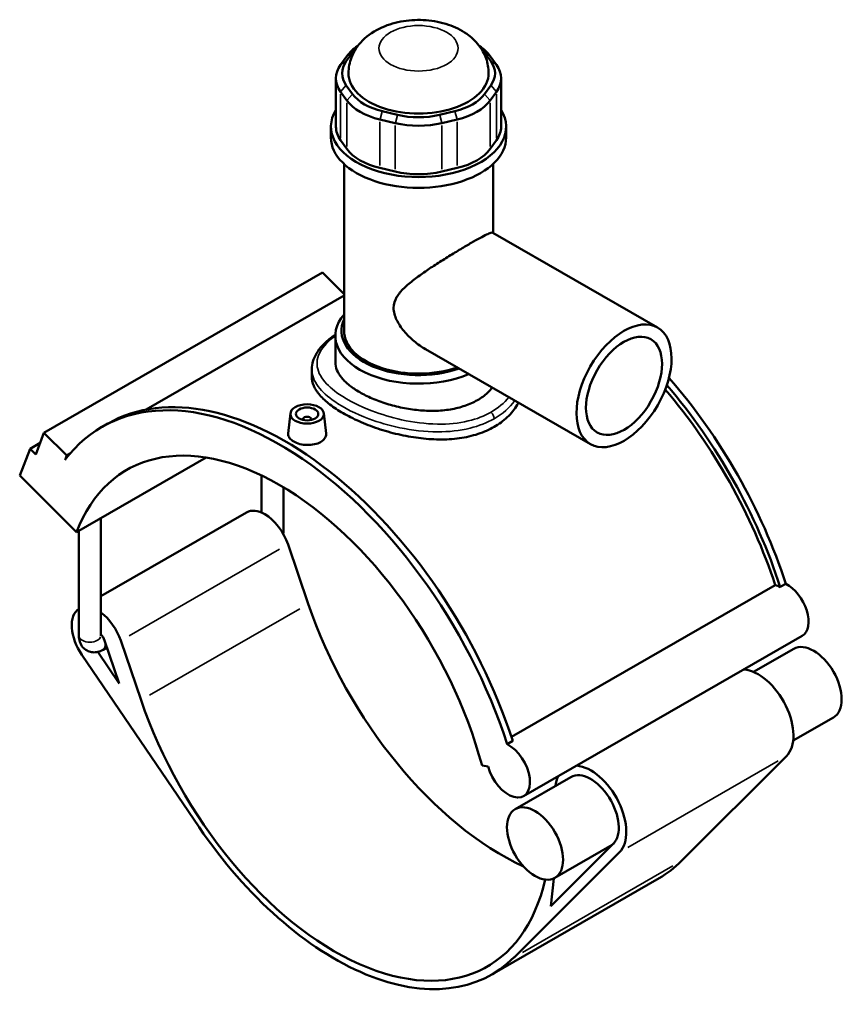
# Model space of a CAD drawing. Header units: inches. Extents: x -0.9 to 57.9, y -1.4 to 56.3.
# Tile 9 of 9: x 43.4 to 57.9, y 39 to 56.3. Entities that reach past the tile are written whole.
import ezdxf

# ---------------------------------------------------------------- set-up
doc = ezdxf.new("R2010")
doc.units = ezdxf.units.IN
doc.header["$MEASUREMENT"] = 0
doc.layers.add('Visible (ANSI)', color=7, linetype='Continuous', lineweight=50)
doc.layers.add('Visible Narrow (ANSI)', color=7, linetype='Continuous', lineweight=35)

msp = doc.modelspace()

# ---------------------------------------------------------------- linework, layer by layer
at = {"layer": 'Visible (ANSI)'}
for p, q in [((49.131, 55.65), (49.02, 55.496)), ((49.119, 55.56), (49.23, 55.714)), ((51.551, 55.714), (51.662, 55.56)), ((51.761, 55.496), (51.65, 55.65)), ((49.158, 55.347), (49.158, 55.347)), ((51.623, 55.347), (51.623, 55.347)), ((48.938, 55.259), (48.938, 54.407)), ((49.23, 54.98), (49.119, 55.134)), ((51.662, 55.134), (51.551, 54.98)), ((51.843, 55.259), (51.843, 54.407)), ((49.02, 55.023), (49.131, 54.869)), ((51.65, 54.869), (51.761, 55.023)), ((50.021, 54.615), (49.753, 54.679)), ((51.028, 54.679), (50.76, 54.615)), ((48.85, 54.218), (48.85, 54.407)), ((49.712, 54.534), (49.98, 54.47)), ((50.801, 54.47), (51.069, 54.534)), ((51.931, 54.218), (51.931, 54.407)), ((49.131, 54.016), (49.02, 54.17)), ((51.761, 54.17), (51.65, 54.016)), ((49.081, 50.816), (49.081, 53.751)), ((51.7, 52.538), (51.7, 53.751)), ((49.98, 53.617), (49.712, 53.681)), ((51.069, 53.681), (50.801, 53.617)), ((51.694, 52.542), (54.594, 50.872)), ((48.702, 51.84), (43.802, 49.018)), ((48.702, 51.84), (49.081, 51.462)), ((49.081, 51.435), (45.601, 49.43)), ((48.927, 50.261), (48.927, 50.728)), ((50.513, 50.491), (53.413, 48.821)), ((48.512, 50.139), (48.512, 50.011)), ((48.136, 49.363), (48.098, 49.009)), ((48.352, 49.249), (48.352, 49.256)), ((48.509, 49.249), (48.509, 49.256)), ((48.725, 49.363), (48.763, 49.01)), ((44.825, 49.125), (44.923, 49.182)), ((43.656, 48.64), (43.802, 49.018)), ((43.802, 49.018), (44.201, 48.62)), ((43.375, 48.266), (43.556, 48.739)), ((43.734, 48.841), (43.556, 48.739)), ((43.556, 48.739), (43.656, 48.64)), ((44.201, 48.62), (44.172, 48.542)), ((44.262, 48.654), (44.201, 48.62)), ((44.373, 47.271), (46.656, 48.585)), ((43.375, 48.266), (44.373, 47.271)), ((47.629, 47.616), (47.629, 48.269)), ((48.015, 47.298), (48.015, 48.061)), ((47.364, 47.62), (44.802, 46.144)), ((44.802, 45.447), (44.802, 47.518)), ((44.415, 45.447), (44.415, 47.295)), ((48.094, 47.057), (48.45, 46.01)), ((52.025, 43.668), (56.664, 46.34)), ((56.752, 46.307), (56.85, 46.363)), ((57.139, 45.448), (52.239, 42.626)), ((44.911, 45.241), (44.841, 45.201)), ((44.868, 45.367), (45.125, 44.61)), ((45.51, 44.317), (45.154, 45.364)), ((44.466, 45.112), (46.53, 42.08)), ((45.125, 44.61), (44.748, 45.164)), ((56.991, 45.22), (56.283, 44.812)), ((57.687, 44.01), (56.98, 43.603)), ((51.95, 43.542), (52.048, 43.598)), ((56.863, 43.332), (55.012, 41.483)), ((51.507, 43.163), (51.614, 43.146)), ((53.071, 42.962), (52.09, 42.398)), ((53.817, 41.791), (52.717, 40.692)), ((53.794, 41.768), (52.787, 41.188)), ((52.072, 39.79), (53.923, 41.639)), ((54.62, 41.182), (51.68, 39.489)), ((52.717, 40.692), (52.768, 41.178))]:
    msp.add_line(p, q, dxfattribs=at)
for centre, major_axis, ratio, start_param, end_param in [((50.123, 55.414), (-1.074, 0), 0.575862, 5.558992, 5.890486), ((50.658, 55.414), (-1.074, 0), 0.575862, 3.534292, 3.865786), ((50.123, 55.501), (-0.966, 0), 0.575862, 5.745878, 5.890486), ((50.658, 55.501), (0.966, 0), 0.575862, 0.392699, 0.537307), ((50.012, 55.259), (-1.074, 0), 0.575862, 5.890486, 6.675884), ((50.012, 55.347), (-0.966, 0), 0.575862, 5.890486, 6.675884), ((50.769, 55.347), (0.966, 0), 0.575862, 5.890486, 6.675884), ((50.769, 55.259), (1.074, 0), 0.575862, 5.890486, 6.675884), ((50.39, 55.347), (-1.233, 0), 0.575862, 0, 3.141593), ((50.123, 55.193), (-0.966, 0), 0.575862, 0.392699, 1.178097), ((50.658, 55.193), (0.966, 0), 0.575862, 5.105088, 5.890486), ((50.123, 55.105), (1.074, 0), 0.575862, 3.534292, 4.31969), ((50.658, 55.105), (1.074, 0), 0.575862, 5.105088, 5.890486), ((50.39, 54.407), (-1.541, 0), 0.575862, 5.942673, 9.76529), ((50.39, 55.129), (-0.966, 0), 0.575862, 1.178097, 1.963495), ((50.012, 54.407), (-1.074, 0), 0.575862, 0, 0.392699), ((50.39, 55.041), (1.074, 0), 0.575862, 4.31969, 5.105088), ((50.769, 54.407), (1.074, 0), 0.575862, 5.890486, 6.283185), ((50.39, 54.218), (-1.541, 0), 0.575862, 0, 3.141593), ((50.123, 54.252), (-1.074, 0), 0.575862, 0.392699, 1.178097), ((50.658, 54.252), (1.074, 0), 0.575862, 5.105088, 5.890486), ((50.39, 54.189), (-1.074, 0), 0.575862, 1.178097, 1.963495), ((52.743, 46.481), (-3.115, 5.409), 0.578093, 0.194923, 0.198355), ((50.39, 50.728), (-1.464, 0), 0.575862, 5.820231, 8.499855), ((50.39, 50.816), (-1.356, 0), 0.575862, 6.019995, 8.407765), ((50.39, 50.816), (-1.31, 0), 0.575862, 0, 2.11616), ((52.841, 46.538), (-3.115, 5.409), 0.578093, 4.360426, 5.041013), ((48.038, 43.772), (-3.115, 5.409), 0.578093, 4.360426, 6.283185), ((52.743, 46.481), (-3.054, 5.303), 0.578093, 4.365683, 5.022781), ((52.743, 46.481), (3.115, -5.409), 0.578093, 1.218833, 1.884035), ((47.94, 43.716), (-3.115, 5.409), 0.578093, 4.360426, 6.523097), ((48.43, 49.256), (-0.0787, 0), 0.575862, 2.972903, 6.451874), ((47.94, 43.716), (-2.679, 4.652), 0.578093, 4.27799, 6.721451), ((47.685, 47.061), (-0.321, 0.558), 0.578093, 5.499721, 6.283185), ((47.685, 47.061), (0.321, -0.558), 0.578093, 1.241985, 2.358128), ((56.773, 45.856), (0.268, -0.465), 0.578093, 2.414521, 2.65097), ((56.871, 45.913), (0.268, -0.465), 0.578093, 0, 2.414521), ((44.745, 45.368), (-0.321, 0.558), 0.578093, 0.026502, 1.700207), ((51.861, 45.973), (2.679, -4.652), 0.578093, 4.383577, 5.5986), ((44.745, 45.368), (-0.321, 0.558), 0.578093, 4.383577, 5.375135), ((44.745, 45.368), (0.096, -0.167), 0.578093, 1.241985, 1.93105), ((57.339, 44.615), (-0.348, 0.605), 0.578093, 3.141593, 6.283185), ((56.359, 44.051), (-0.441, 0.767), 0.578093, 3.295561, 5.902759), ((48.92, 44.28), (2.679, -4.652), 0.578093, 4.383577, 6.842315), ((51.971, 43.091), (0.268, -0.465), 0.578093, 4.27799, 8.697706), ((53.419, 42.357), (0.441, -0.767), 0.578093, 0.153969, 2.761166), ((53.419, 42.357), (-0.441, 0.767), 0.578093, 0.380427, 0.661885), ((53.419, 42.357), (0.348, -0.605), 0.578093, 0.153969, 3.141593), ((48.92, 44.28), (2.759, -4.791), 0.578093, 4.8418, 6.437154), ((51.861, 45.973), (2.759, -4.791), 0.578093, 0, 0.153969)]:
    msp.add_ellipse(centre, major_axis=major_axis, ratio=ratio, start_param=start_param, end_param=end_param, dxfattribs=at)
for centre, major_axis, ratio in [((54.004, 49.847), (0.59, 1.025), 0.578093), ((54.004, 49.847), (0.472, 0.82), 0.578093), ((48.43, 49.352), (0.295, 0), 0.575862), ((48.43, 49.352), (0.197, 0), 0.575862), ((52.439, 41.793), (-0.348, 0.605), 0.578093)]:
    msp.add_ellipse(centre, major_axis=major_axis, ratio=ratio, dxfattribs=at)
for points, knots in [([(51.623, 55.347), (51.623, 55.436), (51.607, 55.525), (51.548, 55.693), (51.503, 55.77), (51.388, 55.92), (51.315, 55.986), (51.137, 56.111), (51.028, 56.163), (50.789, 56.244), (50.657, 56.269), (50.391, 56.29), (50.257, 56.285), (49.994, 56.244), (49.865, 56.208), (49.621, 56.098), (49.505, 56.025), (49.324, 55.842), (49.254, 55.742), (49.177, 55.538), (49.158, 55.443), (49.158, 55.347)], [0.785398, 0.785398, 0.785398, 0.785398, 0.985752, 0.985752, 1.202605, 1.202605, 1.471278, 1.471278, 1.823532, 1.823532, 2.22348, 2.22348, 2.620498, 2.620498, 3.01934, 3.01934, 3.411891, 3.411891, 3.711611, 3.711611, 3.926991, 3.926991, 3.926991, 3.926991]), ([(50.513, 50.491), (50.513, 50.492), (50.512, 50.492), (50.443, 50.532), (50.376, 50.579), (50.248, 50.686), (50.188, 50.746), (50.083, 50.872), (50.037, 50.939), (49.972, 51.076), (49.951, 51.146), (49.951, 51.287), (49.972, 51.349), (50.037, 51.462), (50.083, 51.515), (50.188, 51.618), (50.248, 51.667), (50.376, 51.766), (50.443, 51.814), (50.574, 51.904), (50.642, 51.948), (50.782, 52.038), (50.854, 52.083), (50.995, 52.171), (51.065, 52.213), (51.198, 52.292), (51.26, 52.329), (51.373, 52.394), (51.425, 52.423), (51.516, 52.473), (51.555, 52.493), (51.618, 52.523), (51.642, 52.534), (51.677, 52.545), (51.688, 52.545), (51.694, 52.542)], [7.487642, 7.487642, 7.487642, 7.487642, 7.494377, 7.494377, 8.15147, 8.15147, 8.808563, 8.808563, 9.465656, 9.465656, 10.12275, 10.12275, 10.779843, 10.779843, 11.436936, 11.436936, 12.094029, 12.094029, 12.751122, 12.751122, 13.359373, 13.359373, 13.967623, 13.967623, 14.575874, 14.575874, 15.184124, 15.184124, 15.792375, 15.792375, 16.400625, 16.400625, 17.008876, 17.008876, 17.610392, 17.610392, 17.610392, 17.610392]), ([(48.512, 50.139), (48.512, 50.185), (48.519, 50.232), (48.546, 50.325), (48.567, 50.371), (48.623, 50.466), (48.661, 50.514), (48.75, 50.609), (48.804, 50.656), (48.884, 50.717), (48.905, 50.733), (48.927, 50.748)], [25.33038, 25.33038, 25.33038, 25.33038, 25.949267, 25.949267, 26.602905, 26.602905, 27.331655, 27.331655, 28.099484, 28.099484, 28.36417, 28.36417, 28.36417, 28.36417]), ([(51.425, 49.595), (51.36, 49.557), (51.287, 49.524), (51.126, 49.469), (51.04, 49.447), (50.86, 49.418), (50.766, 49.409), (50.577, 49.405), (50.482, 49.409), (50.299, 49.427), (50.204, 49.441), (50.015, 49.479), (49.921, 49.503), (49.741, 49.559), (49.655, 49.591), (49.494, 49.66), (49.421, 49.697), (49.29, 49.772), (49.229, 49.812), (49.122, 49.898), (49.075, 49.942), (49.001, 50.033), (48.973, 50.079), (48.936, 50.171), (48.927, 50.217), (48.927, 50.261)], [0, 0, 0, 0, 0.702933, 0.702933, 1.405865, 1.405865, 2.108798, 2.108798, 2.81173, 2.81173, 3.514593, 3.514593, 4.217456, 4.217456, 4.920319, 4.920319, 5.623182, 5.623182, 6.326045, 6.326045, 7.028908, 7.028908, 7.731771, 7.731771, 8.434634, 8.434634, 8.434634, 8.434634]), ([(51.719, 49.123), (51.635, 49.075), (51.54, 49.033), (51.334, 48.966), (51.223, 48.94), (50.992, 48.909), (50.871, 48.902), (50.629, 48.904), (50.508, 48.914), (50.273, 48.944), (50.152, 48.966), (49.91, 49.022), (49.789, 49.056), (49.558, 49.134), (49.447, 49.177), (49.241, 49.268), (49.146, 49.317), (48.978, 49.413), (48.899, 49.465), (48.761, 49.572), (48.702, 49.627), (48.606, 49.738), (48.57, 49.794), (48.523, 49.904), (48.512, 49.958), (48.512, 50.011)], [0, 0, 0, 0, 0.905317, 0.905317, 1.810634, 1.810634, 2.715951, 2.715951, 3.621268, 3.621268, 4.526288, 4.526288, 5.431308, 5.431308, 6.336327, 6.336327, 7.241347, 7.241347, 8.146367, 8.146367, 9.051387, 9.051387, 9.956407, 9.956407, 10.861427, 10.861427, 10.861427, 10.861427]), ([(51.689, 49.814), (51.664, 49.783), (51.636, 49.754), (51.552, 49.676), (51.491, 49.632), (51.425, 49.595)], [21.395286, 21.395286, 21.395286, 21.395286, 21.789796, 21.789796, 22.492729, 22.492729, 22.492729, 22.492729]), ([(52.149, 49.549), (52.142, 49.537), (52.135, 49.524), (52.079, 49.434), (52.02, 49.36), (51.882, 49.229), (51.803, 49.172), (51.719, 49.123)], [27.011308, 27.011308, 27.011308, 27.011308, 27.154755, 27.154755, 28.060072, 28.060072, 28.965389, 28.965389, 28.965389, 28.965389]), ([(48.666, 48.858), (48.637, 48.841), (48.599, 48.827), (48.517, 48.808), (48.472, 48.805), (48.389, 48.807), (48.344, 48.812), (48.262, 48.833), (48.225, 48.849), (48.165, 48.883), (48.14, 48.904), (48.106, 48.95), (48.097, 48.974), (48.097, 49.001), (48.097, 49.005), (48.098, 49.009)], [2.551377, 2.551377, 2.551377, 2.551377, 2.870386, 2.870386, 3.189395, 3.189395, 3.50823, 3.50823, 3.827065, 3.827065, 4.1459, 4.1459, 4.464735, 4.464735, 4.516038, 4.516038, 4.516038, 4.516038]), ([(48.763, 49.01), (48.763, 49.006), (48.764, 49.002), (48.764, 48.972), (48.755, 48.946), (48.722, 48.897), (48.696, 48.875), (48.666, 48.858)], [6.9640372, 6.9640372, 6.9640372, 6.9640372, 7.0161115, 7.0161115, 7.3351206, 7.3351206, 7.6541297, 7.6541297, 7.6541297, 7.6541297]), ([(44.415, 45.447), (44.415, 45.413), (44.42, 45.378), (44.443, 45.308), (44.46, 45.275), (44.507, 45.222), (44.531, 45.202), (44.585, 45.174), (44.613, 45.164), (44.67, 45.155), (44.699, 45.156), (44.759, 45.164), (44.788, 45.174), (44.824, 45.191), (44.833, 45.196), (44.841, 45.201)], [1.570796, 1.570796, 1.570796, 1.570796, 1.884956, 1.884956, 2.164736, 2.164736, 2.375744, 2.375744, 2.572079, 2.572079, 2.786364, 2.786364, 3.052099, 3.052099, 3.141593, 3.141593, 3.141593, 3.141593])]:
    msp.add_open_spline(points, degree=3, knots=knots, dxfattribs=at)
msp.add_open_spline([(48.011, 47.242), (48.014, 47.26), (48.015, 47.279), (48.015, 47.298)], degree=3, dxfattribs=at)
at = {"layer": 'Visible Narrow (ANSI)'}
for p, q in [((49.225, 55.711), (49.136, 55.653)), ((51.556, 55.711), (51.645, 55.653)), ((49.114, 55.557), (49.025, 55.499)), ((51.667, 55.557), (51.756, 55.499)), ((49.114, 55.129), (49.025, 55.028)), ((51.667, 55.129), (51.756, 55.028)), ((49.02, 54.213), (49.02, 54.98)), ((49.225, 54.975), (49.136, 54.874)), ((51.556, 54.975), (51.645, 54.874)), ((51.761, 54.98), (51.761, 54.213)), ((49.131, 54.826), (49.131, 54.059)), ((51.65, 54.059), (51.65, 54.826)), ((49.751, 54.672), (49.714, 54.541)), ((50.019, 54.608), (49.982, 54.477)), ((50.762, 54.608), (50.799, 54.477)), ((51.03, 54.672), (51.067, 54.541)), ((49.712, 53.724), (49.712, 54.491)), ((49.98, 54.428), (49.98, 53.66)), ((50.801, 53.66), (50.801, 54.428)), ((51.069, 54.491), (51.069, 53.724)), ((47.947, 46.972), (45.301, 45.448)), ((45.657, 44.401), (48.303, 45.925)), ((54.07, 41.724), (56.716, 43.247)), ((54.865, 41.399), (52.219, 39.875))]:
    msp.add_line(p, q, dxfattribs=at)
msp.add_ellipse((50.39, 55.786), major_axis=(0.696, 0), ratio=0.575862, dxfattribs=at)
for centre, major_axis, ratio, start_param, end_param in [((50.39, 55.347), (-1.233, 0), 0.575862, 0.15708, 2.984513), ((51.643, 49.312), (-0.0536, 0.093), 0.578093, 3.993112, 5.148492), ((47.822, 47.298), (0.193, 0), 0.575862, 5.929513, 6.264571), ((44.608, 45.447), (0.193, 0), 0.575862, 3.298672, 6.126106), ((44.745, 45.368), (0.096, -0.167), 0.578093, 0.062099, 1.179886)]:
    msp.add_ellipse(centre, major_axis=major_axis, ratio=ratio, start_param=start_param, end_param=end_param, dxfattribs=at)
for points, knots in [([(51.665, 49.383), (51.547, 49.315), (51.411, 49.263), (51.095, 49.188), (50.911, 49.17), (50.513, 49.177), (50.3, 49.204), (49.911, 49.29), (49.735, 49.343), (49.351, 49.49), (49.155, 49.59), (48.879, 49.777), (48.784, 49.863), (48.637, 50.053), (48.598, 50.158), (48.611, 50.373), (48.667, 50.484), (48.815, 50.637), (48.867, 50.683), (48.927, 50.728)], [14.474686, 14.474686, 14.474686, 14.474686, 15.771286, 15.771286, 17.272706, 17.272706, 18.910263, 18.910263, 20.334672, 20.334672, 22.242303, 22.242303, 23.714005, 23.714005, 25.493701, 25.493701, 27.382388, 27.382388, 28.188019, 28.188019, 28.188019, 28.188019]), ([(48.512, 50.139), (48.512, 50.037), (48.55, 49.935), (48.694, 49.744), (48.793, 49.654), (49.079, 49.457), (49.284, 49.353), (49.686, 49.203), (49.871, 49.149), (50.279, 49.064), (50.504, 49.038), (50.922, 49.037), (51.117, 49.057), (51.451, 49.14), (51.594, 49.196), (51.719, 49.268)], [-25.33038, -25.33038, -25.33038, -25.33038, -23.714005, -23.714005, -22.242303, -22.242303, -20.334672, -20.334672, -18.910263, -18.910263, -17.272706, -17.272706, -15.771286, -15.771286, -14.474686, -14.474686, -14.474686, -14.474686])]:
    msp.add_open_spline(points, degree=3, knots=knots, dxfattribs=at)
for points in [[(51.978, 49.648), (51.896, 49.546), (51.79, 49.456), (51.665, 49.383)], [(51.719, 49.268), (51.868, 49.354), (51.992, 49.463), (52.083, 49.587)]]:
    msp.add_open_spline(points, degree=3, dxfattribs=at)

doc.saveas('drawing.dxf')
